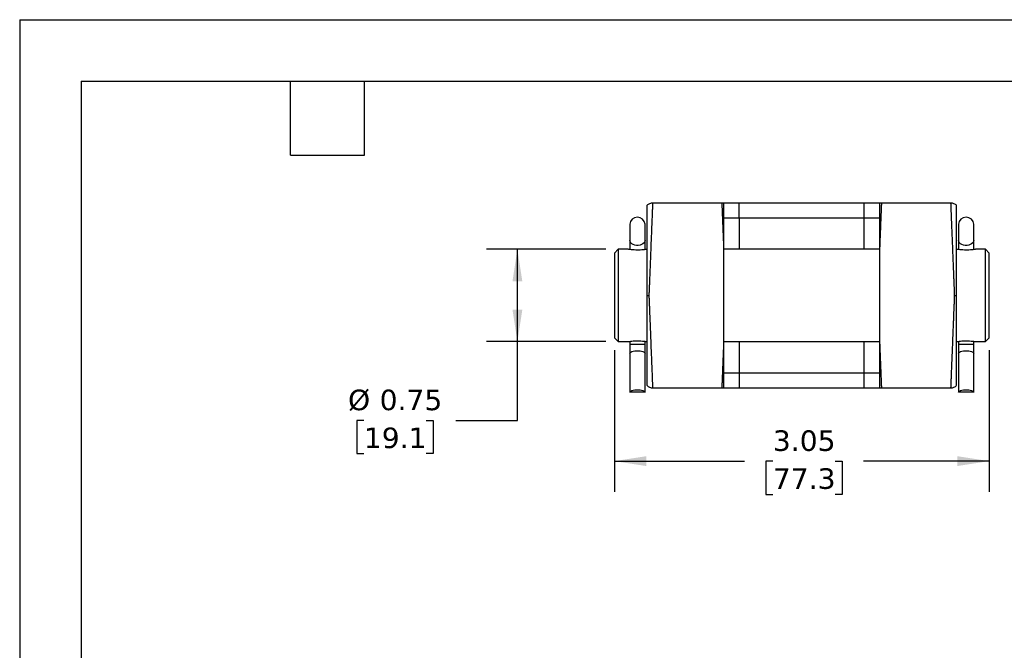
# Model space of a CAD drawing. Header units: inches. Extents: x 0 to 22, y 0 to 17.
# Tile 5 of 10: x 0 to 8, y 11.9 to 17. Entities that reach past the tile are written whole.
import ezdxf

# ---------------------------------------------------------------- set-up
doc = ezdxf.new("R2010")
doc.units = ezdxf.units.IN
doc.header["$LTSCALE"] = 2
doc.header["$MEASUREMENT"] = 0
doc.linetypes.add('SLD-Solid', pattern=[0])
doc.layers.add('DIMENSIONS', color=140, linetype='SLD-Solid', lineweight=25)
doc.layers.add('TEXT', color=140, linetype='SLD-Solid', lineweight=25)
doc.styles.add('SLDTEXTSTYLE0', font='VERDANA.TTF')
doc.dimstyles.new('SLDDIMSTYLE1', dxfattribs={"dimtxt": 0.169922, "dimasz": 0.26, "dimexe": 0, "dimexo": 0.0625, "dimgap": 0.04248, "dimtad": 0, "dimtih": 1, "dimtoh": 1, "dimrnd": 1e-09, "dimzin": 12, "dimdsep": 46, "dimtxsty": 'SLDTEXTSTYLE0', "dimsah": 1, "dimcen": 0.09, "dimadec": 0, "dimazin": 3, "dimtfac": 1, "dimtofl": 0, "dimtmove": 0, "dimatfit": 3, "dimfxl": 0, "dimfrac": 2, "dimtolj": 1, "dimtzin": 12, "dimarcsym": 0})
doc.dimstyles.new('SLDDIMSTYLE2', dxfattribs={"dimtxt": 0.169922, "dimasz": 0.26, "dimexe": 0, "dimexo": 0.0625, "dimgap": 0.04248, "dimtad": 0, "dimtih": 1, "dimtoh": 1, "dimrnd": 1e-09, "dimdsep": 46, "dimtxsty": 'SLDTEXTSTYLE0', "dimsah": 1, "dimcen": 0.09, "dimadec": 0, "dimazin": 2, "dimtfac": 1, "dimtofl": 0, "dimtmove": 0, "dimatfit": 3, "dimfxl": 0, "dimfrac": 2, "dimtolj": 1, "dimtzin": 12, "dimarcsym": 0})

# ---------------------------------------------------------------- blocks, each defined once
blk = doc.blocks.new('_D_6')
at = {"layer": 'DIMENSIONS'}
for p, q in [((4.8304, 14.3179), (4.8304, 13.1666)), ((7.8754, 14.3179), (7.8754, 13.1666)), ((4.8304, 13.4166), (5.8879, 13.4166)), ((6.1181, 13.4166), (6.0611, 13.4166)), ((6.0611, 13.4166), (6.0611, 13.1465)), ((6.6231, 13.4166), (6.6801, 13.4166)), ((6.6801, 13.4166), (6.6801, 13.1465)), ((7.8754, 13.4166), (6.8533, 13.4166)), ((6.0611, 13.1465), (6.1181, 13.1465)), ((6.6801, 13.1465), (6.6231, 13.1465))]:
    blk.add_line(p, q, dxfattribs=at)
for points in [[(4.8304, 13.4166), (5.0904, 13.3766), (5.0904, 13.4566)], [(7.8754, 13.4166), (7.6154, 13.4566), (7.6154, 13.3766)]]:
    blk.add_solid(points, dxfattribs=at)
at = {"layer": 'DIMENSIONS', "char_height": 0.16667, "attachment_point": 1, "style": 'SLDTEXTSTYLE0'}
for s, insert in [('3.05', (6.1181, 13.6663)), ('77.3', (6.1181, 13.3582))]:
    blk.add_mtext(s, dxfattribs=dict(at, insert=insert))
blk = doc.blocks.new('_D_7')
at = {"layer": 'DIMENSIONS'}
for p, q in [((4.7616, 15.1366), (3.793, 15.1366)), ((4.043, 14.3866), (4.043, 15.1366)), ((4.7616, 14.3866), (3.793, 14.3866)), ((4.043, 13.7473), (4.043, 14.3866)), ((2.7956, 13.7473), (2.7386, 13.7473)), ((2.7386, 13.7473), (2.7386, 13.4772)), ((3.3006, 13.7473), (3.3576, 13.7473)), ((3.3576, 13.7473), (3.3576, 13.4772)), ((3.543, 13.7473), (4.043, 13.7473)), ((2.7386, 13.4772), (2.7956, 13.4772)), ((3.3576, 13.4772), (3.3006, 13.4772))]:
    blk.add_line(p, q, dxfattribs=at)
for points in [[(4.043, 15.1366), (4.003, 14.8766), (4.083, 14.8766)], [(4.043, 14.3866), (4.083, 14.6466), (4.003, 14.6466)]]:
    blk.add_solid(points, dxfattribs=at)
at = {"layer": 'DIMENSIONS', "char_height": 0.16667, "attachment_point": 1, "style": 'SLDTEXTSTYLE0'}
for s, insert in [('%%c', (2.6673, 13.997)), ('0.75', (2.9239, 13.997)), ('19.1', (2.7956, 13.6889))]:
    blk.add_mtext(s, dxfattribs=dict(at, insert=insert))

msp = doc.modelspace()

# ---------------------------------------------------------------- linework, layer by layer
at = {"color": 7, "linetype": 'SLD-Solid'}
for q in [(0.0002, 0.0002), (22.0002, 17.0002)]:
    msp.add_line((0.0002, 17.0002), q, dxfattribs=at)
for p, q in [((5.3415, 15.5116), (5.1411, 15.5116)), ((5.5055, 15.5116), (5.3415, 15.5116)), ((5.7059, 15.5116), (5.5055, 15.5116)), ((5.8454, 15.3921), (5.8454, 15.5116)), ((6.8604, 15.5116), (5.8454, 15.5116)), ((6.8604, 15.3921), (6.8604, 15.5116)), ((7.2003, 15.5116), (6.9998, 15.5116)), ((7.3642, 15.5116), (7.2003, 15.5116)), ((7.5647, 15.5116), (7.3642, 15.5116)), ((5.7201, 15.3921), (5.8454, 15.3921)), ((5.8454, 15.3921), (6.8604, 15.3921)), ((5.8454, 15.3921), (5.8454, 15.1366)), ((6.8604, 15.3921), (6.9863, 15.3921)), ((6.8604, 15.1366), (6.8604, 15.3921)), ((4.9556, 15.3397), (4.9556, 15.2078)), ((5.0802, 15.2078), (5.0802, 15.3397)), ((7.6256, 15.3397), (7.6256, 15.2078)), ((7.7502, 15.2078), (7.7502, 15.3397)), ((4.9556, 15.2078), (4.9556, 15.1347)), ((5.0802, 15.1346), (5.0802, 15.2078)), ((7.6256, 15.2078), (7.6256, 15.1347)), ((7.7502, 15.1346), (7.7502, 15.2078)), ((4.8616, 15.1366), (4.8304, 15.1054)), ((4.9413, 15.1366), (4.8616, 15.1366)), ((4.8616, 15.1366), (4.8616, 14.7616)), ((5.7204, 14.3727), (5.7204, 15.1505)), ((6.9854, 15.1366), (5.7204, 15.1366)), ((6.9854, 15.1505), (6.9854, 14.3727)), ((7.8441, 15.1366), (7.7644, 15.1366)), ((7.8754, 15.1054), (7.8441, 15.1366)), ((7.8441, 14.7616), (7.8441, 15.1366)), ((4.8304, 15.1054), (4.8304, 14.4179)), ((7.8754, 14.7616), (7.8754, 15.1054)), ((4.8616, 14.7616), (4.8616, 14.3866)), ((7.8441, 14.3866), (7.8441, 14.7616)), ((7.8754, 14.4179), (7.8754, 14.7616)), ((4.8304, 14.4179), (4.8616, 14.3866)), ((7.8441, 14.3866), (7.8754, 14.4179)), ((4.8616, 14.3866), (4.9413, 14.3866)), ((4.9556, 14.3889), (4.9556, 14.3672)), ((4.9556, 14.3672), (4.9556, 14.2923)), ((4.9556, 14.3672), (5.0802, 14.3672)), ((5.0802, 14.3672), (5.0802, 14.3889)), ((5.0802, 14.2923), (5.0802, 14.3672)), ((5.7204, 14.3866), (6.9854, 14.3866)), ((5.8454, 14.3866), (5.8454, 14.1312)), ((6.8604, 14.1312), (6.8604, 14.3866)), ((7.6256, 14.3889), (7.6256, 14.3672)), ((7.6256, 14.3672), (7.6256, 14.2923)), ((7.6256, 14.3672), (7.7502, 14.3672)), ((7.7502, 14.3672), (7.7502, 14.3889)), ((7.7502, 14.2923), (7.7502, 14.3672)), ((7.7644, 14.3866), (7.8441, 14.3866)), ((4.9556, 14.2923), (4.9556, 13.9762)), ((5.0802, 13.9762), (5.0802, 14.2923)), ((7.6256, 14.2923), (7.6256, 13.9762)), ((7.7502, 13.9762), (7.7502, 14.2923)), ((5.8454, 14.1312), (5.7195, 14.1312)), ((5.8454, 14.1312), (5.8454, 14.0116)), ((6.8604, 14.1312), (5.8454, 14.1312)), ((6.8604, 14.0116), (6.8604, 14.1312)), ((6.9857, 14.1312), (6.8604, 14.1312)), ((5.1411, 14.0116), (5.3415, 14.0116)), ((5.3415, 14.0116), (5.5055, 14.0116)), ((5.5055, 14.0116), (5.7059, 14.0116)), ((5.8454, 14.0116), (6.8604, 14.0116)), ((6.9998, 14.0116), (7.2003, 14.0116)), ((7.2003, 14.0116), (7.3642, 14.0116)), ((7.3642, 14.0116), (7.5647, 14.0116)), ((5.0802, 13.9762), (4.9556, 13.9762)), ((7.7502, 13.9762), (7.6256, 13.9762))]:
    msp.add_line(p, q)
at = {"flags": 128}
for points in [[(5.0802, 15.2078), (5.0774, 15.1981), (5.0715, 15.1891), (5.0628, 15.1813), (5.0518, 15.175), (5.039, 15.1707), (5.025, 15.1684), (5.0107, 15.1684), (4.9968, 15.1707), (4.984, 15.175), (4.9729, 15.1813), (4.9642, 15.1891), (4.9584, 15.1981), (4.9556, 15.2078)], [(7.7502, 15.2078), (7.7474, 15.1981), (7.7415, 15.1891), (7.7328, 15.1813), (7.7218, 15.175), (7.709, 15.1707), (7.695, 15.1684), (7.6807, 15.1684), (7.6668, 15.1707), (7.654, 15.175), (7.6429, 15.1813), (7.6342, 15.1891), (7.6284, 15.1981), (7.6256, 15.2078)], [(4.9556, 14.2923), (4.9584, 14.2971), (4.9642, 14.3016), (4.9729, 14.3055), (4.984, 14.3086), (4.9968, 14.3108), (5.0107, 14.3119), (5.025, 14.3119), (5.039, 14.3108), (5.0518, 14.3086), (5.0628, 14.3055), (5.0715, 14.3016), (5.0774, 14.2971), (5.0802, 14.2923)], [(7.6256, 14.2923), (7.6284, 14.2971), (7.6342, 14.3016), (7.6429, 14.3055), (7.654, 14.3086), (7.6668, 14.3108), (7.6807, 14.3119), (7.695, 14.3119), (7.709, 14.3108), (7.7218, 14.3086), (7.7328, 14.3055), (7.7415, 14.3016), (7.7474, 14.2971), (7.7502, 14.2923)], [(4.9556, 13.9762), (4.9584, 13.981), (4.9642, 13.9855), (4.9729, 13.9893), (4.984, 13.9924), (4.9968, 13.9946), (5.0107, 13.9957), (5.025, 13.9957), (5.039, 13.9946), (5.0518, 13.9924), (5.0628, 13.9893), (5.0715, 13.9855), (5.0774, 13.981), (5.0802, 13.9762)], [(7.6256, 13.9762), (7.6284, 13.981), (7.6342, 13.9855), (7.6429, 13.9893), (7.654, 13.9924), (7.6668, 13.9946), (7.6807, 13.9957), (7.695, 13.9957), (7.709, 13.9946), (7.7218, 13.9924), (7.7328, 13.9893), (7.7415, 13.9855), (7.7474, 13.981), (7.7502, 13.9762)]]:
    msp.add_lwpolyline(points, dxfattribs=at)
for centre, start, end in [((5.7059, 15.4491), 76.63091, 90), ((6.9998, 15.4491), 90, 103.36909), ((5.0179, 15.3347), 4.58857, 175.41143), ((7.6879, 15.3347), 4.58857, 175.41143), ((5.7059, 14.0741), 270, 283.36909), ((6.9998, 14.0741), 256.63091, 270)]:
    msp.add_arc(centre, 0.0625, start, end)
for points, knots in [([(5.1411, 15.5116), (5.137, 15.5114), (5.1287, 15.5109), (5.1165, 15.507), (5.1047, 15.5007), (5.0983, 15.4945), (5.095, 15.4913)], [0, 0, 0, 0, 0.233651, 0.481259, 0.738533, 1, 1, 1, 1]), ([(5.0954, 15.4916), (5.0954, 15.4912), (5.0954, 15.4905), (5.0954, 15.4827), (5.0954, 15.4697), (5.0954, 15.4515), (5.0954, 15.4283), (5.0954, 15.3996), (5.0954, 15.3663), (5.0954, 15.3288), (5.0954, 15.2874), (5.0954, 15.2415), (5.0954, 15.1922), (5.0954, 15.1404), (5.0954, 15.0863), (5.0954, 15.0291), (5.0954, 14.9729), (5.0954, 14.9189), (5.0954, 14.8673), (5.0954, 14.8148), (5.0954, 14.7793), (5.0954, 14.7616)], [0, 0, 0, 0, 0.050186, 0.106099, 0.162012, 0.216672, 0.271331, 0.32762, 0.383907, 0.437854, 0.491799, 0.547366, 0.602933, 0.655994, 0.709055, 0.763688, 0.818321, 0.863268, 0.908215, 0.954108, 1, 1, 1, 1]), ([(5.1411, 15.5116), (5.1411, 15.5116), (5.1411, 15.5115), (5.1411, 15.5109), (5.141, 15.5099), (5.141, 15.5085), (5.1409, 15.5067), (5.1408, 15.5046), (5.1407, 15.502), (5.1406, 15.499), (5.1404, 15.4956), (5.1403, 15.4918), (5.1401, 15.4876), (5.1399, 15.483), (5.1397, 15.478), (5.1395, 15.4726), (5.1393, 15.4667), (5.139, 15.4605), (5.1388, 15.4539), (5.1385, 15.4469), (5.1382, 15.4395), (5.1379, 15.4316), (5.1372, 15.4142), (5.136, 15.3838), (5.134, 15.335), (5.1317, 15.2777), (5.1287, 15.2022), (5.1247, 15.1013), (5.1211, 15.0114), (5.1187, 14.9527), (5.1179, 14.9323), (5.117, 14.9095), (5.116, 14.8844), (5.1149, 14.857), (5.1137, 14.8273), (5.1124, 14.7952), (5.1115, 14.7731), (5.1111, 14.7616)], [0, 0, 0, 0, 0.0145638, 0.0291566, 0.0437785, 0.0584294, 0.0731093, 0.0878183, 0.1025564, 0.1173236, 0.1321199, 0.1469453, 0.1617998, 0.1766835, 0.1915963, 0.2065383, 0.2215095, 0.2365098, 0.2515394, 0.2665981, 0.2816861, 0.2968033, 0.3119498, 0.3782707, 0.446776, 0.5174664, 0.5903424, 0.6979024, 0.8191884, 0.8352331, 0.8531512, 0.8729428, 0.8946077, 0.9181459, 0.9435574, 0.9708421, 1, 1, 1, 1]), ([(5.7204, 15.1505), (5.7202, 15.1554), (5.7198, 15.1652), (5.7192, 15.1796), (5.7187, 15.1937), (5.7181, 15.2074), (5.7176, 15.2209), (5.717, 15.234), (5.7165, 15.2468), (5.716, 15.2593), (5.7156, 15.2715), (5.7151, 15.2833), (5.7146, 15.2948), (5.7142, 15.306), (5.7137, 15.3169), (5.7133, 15.3274), (5.7129, 15.3376), (5.7125, 15.3475), (5.7121, 15.3571), (5.7118, 15.3663), (5.7114, 15.3752), (5.711, 15.3839), (5.7107, 15.3921), (5.7104, 15.4001), (5.7101, 15.4078), (5.7097, 15.4187), (5.7091, 15.4321), (5.7085, 15.4473), (5.708, 15.4609), (5.7075, 15.4729), (5.7071, 15.4833), (5.7067, 15.4921), (5.7064, 15.4992), (5.7062, 15.5048), (5.7061, 15.5087), (5.706, 15.5112), (5.7059, 15.5115), (5.7059, 15.5116)], [0, 0, 0, 0, 0.0225012, 0.0448577, 0.0670695, 0.0891365, 0.1110588, 0.1328365, 0.1544694, 0.1759577, 0.1973013, 0.2185002, 0.2395544, 0.260464, 0.2812289, 0.3018492, 0.3223248, 0.3426558, 0.3628422, 0.382884, 0.4027811, 0.4225337, 0.4421417, 0.4616051, 0.4809239, 0.5000982, 0.5464784, 0.5926713, 0.638677, 0.6844956, 0.7301273, 0.7755722, 0.8208304, 0.8659022, 0.9107876, 0.9554868, 1, 1, 1, 1]), ([(5.8454, 15.5116), (5.8316, 15.5116), (5.8035, 15.5116), (5.7615, 15.5116), (5.7292, 15.5116), (5.7117, 15.5116), (5.7075, 15.5116)], [0, 0, 0, 0, 0.291578, 0.592199, 0.901359, 1, 1, 1, 1]), ([(5.7204, 15.1505), (5.7204, 15.178), (5.7204, 15.2043), (5.7204, 15.2542), (5.7204, 15.2779), (5.7204, 15.3223), (5.7204, 15.343), (5.7204, 15.3812), (5.7204, 15.3987), (5.7204, 15.4299), (5.7204, 15.4437), (5.7204, 15.4675), (5.7204, 15.4776), (5.7204, 15.4937), (5.7204, 15.4998), (5.7204, 15.5079), (5.7204, 15.5099), (5.7204, 15.5099)], [0, 0, 0, 0, 0.125, 0.125, 0.25, 0.25, 0.375, 0.375, 0.5, 0.5, 0.625, 0.625, 0.75, 0.75, 0.875, 0.875, 1, 1, 1, 1]), ([(6.9983, 15.5116), (6.994, 15.5116), (6.9765, 15.5116), (6.9443, 15.5116), (6.9023, 15.5116), (6.8742, 15.5116), (6.8604, 15.5116)], [0, 0, 0, 0, 0.098642, 0.407672, 0.708357, 1, 1, 1, 1]), ([(6.9998, 15.5116), (6.9998, 15.5116), (6.9998, 15.5115), (6.9998, 15.5108), (6.9998, 15.5098), (6.9997, 15.5082), (6.9996, 15.5063), (6.9995, 15.5039), (6.9994, 15.5011), (6.9993, 15.4978), (6.9991, 15.4941), (6.999, 15.49), (6.9988, 15.4854), (6.9986, 15.4803), (6.9984, 15.4748), (6.9981, 15.4689), (6.9979, 15.4626), (6.9976, 15.4558), (6.9973, 15.4485), (6.997, 15.4408), (6.9967, 15.4327), (6.9963, 15.4242), (6.9959, 15.4135), (6.9954, 15.4002), (6.9947, 15.3839), (6.994, 15.3664), (6.9933, 15.3476), (6.9925, 15.3274), (6.9916, 15.306), (6.9907, 15.2833), (6.9897, 15.2593), (6.9887, 15.234), (6.9877, 15.2075), (6.9865, 15.1797), (6.9858, 15.1603), (6.9854, 15.1505)], [0, 0, 0, 0, 0.023294, 0.04664, 0.070036, 0.093484, 0.116983, 0.140533, 0.164134, 0.187786, 0.211489, 0.235244, 0.25905, 0.282907, 0.306816, 0.330776, 0.354787, 0.378849, 0.402963, 0.427128, 0.451345, 0.475613, 0.499933, 0.538423, 0.577492, 0.617139, 0.657365, 0.698169, 0.739552, 0.781513, 0.824053, 0.867172, 0.910869, 0.955145, 1, 1, 1, 1]), ([(6.9854, 15.5099), (6.9854, 15.5099), (6.9854, 15.5079), (6.9854, 15.4998), (6.9854, 15.4937), (6.9854, 15.4776), (6.9854, 15.4675), (6.9854, 15.4436), (6.9854, 15.4298), (6.9854, 15.3986), (6.9854, 15.3811), (6.9854, 15.343), (6.9854, 15.3223), (6.9854, 15.2778), (6.9854, 15.254), (6.9854, 15.2041), (6.9854, 15.178), (6.9854, 15.1505)], [0, 0, 0, 0, 0.125, 0.125, 0.25, 0.25, 0.375, 0.375, 0.5, 0.5, 0.625, 0.625, 0.75, 0.75, 0.875, 0.875, 1, 1, 1, 1]), ([(7.6108, 15.4913), (7.6075, 15.4945), (7.601, 15.5007), (7.5893, 15.507), (7.577, 15.5109), (7.5687, 15.5114), (7.5647, 15.5116)], [0, 0, 0, 0, 0.261467, 0.518741, 0.766349, 1, 1, 1, 1]), ([(7.5947, 14.7616), (7.5945, 14.7674), (7.594, 14.7789), (7.5933, 14.7957), (7.5927, 14.8121), (7.5921, 14.8278), (7.5914, 14.8429), (7.5909, 14.8575), (7.5903, 14.8715), (7.5898, 14.8849), (7.5893, 14.8978), (7.5888, 14.91), (7.5883, 14.9217), (7.5879, 14.9328), (7.5874, 14.9433), (7.587, 14.9532), (7.5867, 14.9626), (7.5846, 15.0144), (7.5811, 15.1013), (7.5771, 15.2022), (7.574, 15.2777), (7.5718, 15.335), (7.5698, 15.3838), (7.5685, 15.417), (7.5676, 15.4389), (7.567, 15.4528), (7.5665, 15.4652), (7.5661, 15.4762), (7.5657, 15.4857), (7.5654, 15.4937), (7.5651, 15.5003), (7.5649, 15.5054), (7.5648, 15.509), (7.5647, 15.5112), (7.5647, 15.5115), (7.5647, 15.5116)], [0, 0, 0, 0, 0.014814, 0.02916, 0.043037, 0.056446, 0.069387, 0.081859, 0.093863, 0.105399, 0.116466, 0.127065, 0.137195, 0.146857, 0.156051, 0.164776, 0.173033, 0.180821, 0.302108, 0.40967, 0.482546, 0.553237, 0.621743, 0.688066, 0.716954, 0.745737, 0.774413, 0.802982, 0.831446, 0.859803, 0.888054, 0.916199, 0.944239, 0.972172, 1, 1, 1, 1]), ([(7.6104, 14.7616), (7.6104, 14.7806), (7.6104, 14.8186), (7.6104, 14.8753), (7.6104, 14.9312), (7.6104, 14.9866), (7.6104, 15.0409), (7.6104, 15.0945), (7.6104, 15.1466), (7.6104, 15.1971), (7.6104, 15.245), (7.6104, 15.2894), (7.6104, 15.3297), (7.6104, 15.3661), (7.6104, 15.3985), (7.6104, 15.4264), (7.6104, 15.4495), (7.6104, 15.4678), (7.6104, 15.4814), (7.6104, 15.4892), (7.6104, 15.4925), (7.6104, 15.4916), (7.6104, 15.4916)], [0, 0, 0, 0, 0.049063, 0.098425, 0.147638, 0.196851, 0.247315, 0.297778, 0.350244, 0.402709, 0.456683, 0.510658, 0.563404, 0.616152, 0.670392, 0.724633, 0.778093, 0.831553, 0.886514, 0.941477, 0.995831, 1, 1, 1, 1]), ([(5.0944, 15.1365), (5.0946, 15.1365), (5.0949, 15.1365), (5.0872, 15.1352), (5.0731, 15.1332), (5.0525, 15.131), (5.0329, 15.13), (5.0118, 15.1298), (4.99, 15.1305), (4.9655, 15.1328), (4.9484, 15.1352), (4.9403, 15.1366), (4.9411, 15.1365), (4.9413, 15.1365)], [0, 0, 0, 0, 0.055192, 0.146954, 0.242583, 0.346758, 0.459796, 0.500263, 0.619685, 0.738949, 0.854107, 0.959714, 1, 1, 1, 1]), ([(7.7644, 15.1365), (7.7646, 15.1365), (7.7649, 15.1365), (7.7572, 15.1352), (7.7431, 15.1332), (7.7225, 15.131), (7.7029, 15.13), (7.6818, 15.1298), (7.66, 15.1305), (7.6355, 15.1328), (7.6184, 15.1352), (7.6103, 15.1366), (7.6111, 15.1365), (7.6113, 15.1365)], [0, 0, 0, 0, 0.0551925, 0.1469543, 0.2425831, 0.3467583, 0.4597961, 0.5002632, 0.6196849, 0.7389491, 0.8541069, 0.9597145, 1, 1, 1, 1]), ([(5.0954, 14.7616), (5.0954, 14.7427), (5.0954, 14.7046), (5.0954, 14.648), (5.0954, 14.592), (5.0954, 14.5367), (5.0954, 14.4824), (5.0954, 14.4287), (5.0954, 14.3766), (5.0954, 14.3261), (5.0954, 14.2783), (5.0954, 14.2338), (5.0954, 14.1935), (5.0954, 14.1571), (5.0954, 14.1247), (5.0954, 14.0968), (5.0954, 14.0737), (5.0954, 14.0554), (5.0954, 14.0418), (5.0954, 14.034), (5.0954, 14.0308), (5.0954, 14.0316), (5.0954, 14.0317)], [0, 0, 0, 0, 0.049063, 0.098425, 0.147638, 0.196851, 0.247315, 0.297778, 0.350244, 0.402709, 0.456683, 0.510658, 0.563404, 0.616152, 0.670392, 0.724633, 0.778093, 0.831553, 0.886514, 0.941477, 0.995831, 1, 1, 1, 1]), ([(5.1111, 14.7616), (5.1113, 14.7558), (5.1118, 14.7444), (5.1124, 14.7275), (5.1131, 14.7112), (5.1137, 14.6954), (5.1143, 14.6803), (5.1149, 14.6657), (5.1155, 14.6517), (5.116, 14.6383), (5.1165, 14.6255), (5.117, 14.6132), (5.1175, 14.6015), (5.1179, 14.5904), (5.1183, 14.5799), (5.1187, 14.57), (5.1191, 14.5606), (5.1212, 14.5088), (5.1247, 14.4219), (5.1287, 14.3211), (5.1317, 14.2456), (5.134, 14.1883), (5.136, 14.1395), (5.1373, 14.1062), (5.1382, 14.0843), (5.1387, 14.0704), (5.1392, 14.058), (5.1397, 14.047), (5.14, 14.0375), (5.1404, 14.0295), (5.1406, 14.0229), (5.1408, 14.0179), (5.141, 14.0143), (5.1411, 14.012), (5.1411, 14.0118), (5.1411, 14.0116)], [0, 0, 0, 0, 0.014814, 0.02916, 0.043037, 0.056446, 0.069387, 0.081859, 0.093863, 0.105399, 0.116466, 0.127065, 0.137195, 0.146857, 0.156051, 0.164776, 0.173033, 0.180821, 0.302108, 0.40967, 0.482546, 0.553237, 0.621743, 0.688066, 0.716954, 0.745737, 0.774413, 0.802982, 0.831446, 0.859803, 0.888054, 0.916199, 0.944239, 0.972172, 1, 1, 1, 1]), ([(7.5647, 14.0116), (7.5647, 14.0117), (7.5647, 14.0117), (7.5647, 14.0123), (7.5648, 14.0133), (7.5648, 14.0147), (7.5649, 14.0165), (7.565, 14.0187), (7.5651, 14.0213), (7.5652, 14.0242), (7.5653, 14.0276), (7.5655, 14.0314), (7.5656, 14.0356), (7.5658, 14.0402), (7.566, 14.0453), (7.5662, 14.0507), (7.5665, 14.0565), (7.5667, 14.0627), (7.567, 14.0693), (7.5673, 14.0764), (7.5676, 14.0838), (7.5679, 14.0916), (7.5686, 14.109), (7.5698, 14.1395), (7.5718, 14.1883), (7.574, 14.2456), (7.5771, 14.3211), (7.5811, 14.4219), (7.5847, 14.5118), (7.5871, 14.5705), (7.5879, 14.591), (7.5888, 14.6137), (7.5898, 14.6388), (7.5909, 14.6662), (7.5921, 14.696), (7.5934, 14.728), (7.5942, 14.7502), (7.5947, 14.7616)], [0, 0, 0, 0, 0.014564, 0.029157, 0.043778, 0.058429, 0.073109, 0.087818, 0.102556, 0.117324, 0.13212, 0.146945, 0.1618, 0.176683, 0.191596, 0.206538, 0.221509, 0.23651, 0.251539, 0.266598, 0.281686, 0.296803, 0.31195, 0.378271, 0.446776, 0.517466, 0.590342, 0.697902, 0.819188, 0.835233, 0.853151, 0.872943, 0.894608, 0.918146, 0.943557, 0.970842, 1, 1, 1, 1]), ([(7.6104, 14.0317), (7.6104, 14.032), (7.6104, 14.0328), (7.6104, 14.0406), (7.6104, 14.0535), (7.6104, 14.0717), (7.6104, 14.095), (7.6104, 14.1236), (7.6104, 14.157), (7.6104, 14.1944), (7.6104, 14.2359), (7.6104, 14.2817), (7.6104, 14.331), (7.6104, 14.3828), (7.6104, 14.437), (7.6104, 14.4941), (7.6104, 14.5503), (7.6104, 14.6043), (7.6104, 14.6559), (7.6104, 14.7084), (7.6104, 14.7439), (7.6104, 14.7616)], [0, 0, 0, 0, 0.050186, 0.106099, 0.162012, 0.216672, 0.271331, 0.32762, 0.383907, 0.437854, 0.491799, 0.547366, 0.602933, 0.655994, 0.709055, 0.763688, 0.818321, 0.863268, 0.908215, 0.954108, 1, 1, 1, 1]), ([(4.9413, 14.3868), (4.9412, 14.3868), (4.9409, 14.3867), (4.9486, 14.388), (4.9627, 14.39), (4.9833, 14.3922), (5.0029, 14.3932), (5.024, 14.3935), (5.0457, 14.3927), (5.0703, 14.3904), (5.0873, 14.388), (5.0955, 14.3866), (5.0947, 14.3867), (5.0944, 14.3868)], [0, 0, 0, 0, 0.055192, 0.146954, 0.242583, 0.346758, 0.459796, 0.500263, 0.619685, 0.738949, 0.854107, 0.959714, 1, 1, 1, 1]), ([(5.7059, 14.0116), (5.7059, 14.0117), (5.7059, 14.0117), (5.706, 14.0124), (5.706, 14.0135), (5.7061, 14.015), (5.7061, 14.0169), (5.7062, 14.0193), (5.7064, 14.0221), (5.7065, 14.0254), (5.7066, 14.0291), (5.7068, 14.0333), (5.707, 14.0379), (5.7072, 14.0429), (5.7074, 14.0484), (5.7076, 14.0543), (5.7079, 14.0607), (5.7082, 14.0675), (5.7085, 14.0747), (5.7088, 14.0824), (5.7091, 14.0905), (5.7094, 14.0991), (5.7099, 14.1098), (5.7104, 14.123), (5.711, 14.1393), (5.7118, 14.1569), (5.7125, 14.1757), (5.7133, 14.1958), (5.7142, 14.2172), (5.7151, 14.2399), (5.716, 14.2639), (5.717, 14.2892), (5.7181, 14.3158), (5.7192, 14.3436), (5.72, 14.3629), (5.7204, 14.3727)], [0, 0, 0, 0, 0.023294, 0.04664, 0.070036, 0.093484, 0.116983, 0.140533, 0.164134, 0.187786, 0.211489, 0.235244, 0.25905, 0.282907, 0.306816, 0.330776, 0.354787, 0.378849, 0.402963, 0.427128, 0.451345, 0.475613, 0.499933, 0.538423, 0.577492, 0.617139, 0.657365, 0.698169, 0.739552, 0.781513, 0.824053, 0.867172, 0.910869, 0.955145, 1, 1, 1, 1]), ([(5.7204, 14.0133), (5.7204, 14.0133), (5.7204, 14.0154), (5.7204, 14.0235), (5.7204, 14.0296), (5.7204, 14.0457), (5.7204, 14.0557), (5.7204, 14.0796), (5.7204, 14.0934), (5.7204, 14.1247), (5.7204, 14.1421), (5.7204, 14.1802), (5.7204, 14.2009), (5.7204, 14.2454), (5.7204, 14.2692), (5.7204, 14.3191), (5.7204, 14.3453), (5.7204, 14.3727)], [0, 0, 0, 0, 0.125, 0.125, 0.25, 0.25, 0.375, 0.375, 0.5, 0.5, 0.625, 0.625, 0.75, 0.75, 0.875, 0.875, 1, 1, 1, 1]), ([(6.9854, 14.3727), (6.9856, 14.3678), (6.986, 14.358), (6.9865, 14.3436), (6.9871, 14.3295), (6.9877, 14.3158), (6.9882, 14.3023), (6.9887, 14.2892), (6.9892, 14.2764), (6.9897, 14.2639), (6.9902, 14.2518), (6.9907, 14.2399), (6.9911, 14.2284), (6.9916, 14.2172), (6.992, 14.2064), (6.9925, 14.1958), (6.9929, 14.1856), (6.9933, 14.1757), (6.9936, 14.1662), (6.994, 14.1569), (6.9944, 14.148), (6.9947, 14.1394), (6.9951, 14.1311), (6.9954, 14.1231), (6.9957, 14.1154), (6.9961, 14.1046), (6.9967, 14.0911), (6.9973, 14.0759), (6.9978, 14.0623), (6.9983, 14.0503), (6.9987, 14.0399), (6.999, 14.0312), (6.9993, 14.024), (6.9996, 14.0184), (6.9997, 14.0145), (6.9998, 14.0121), (6.9998, 14.0118), (6.9998, 14.0116)], [0, 0, 0, 0, 0.022501, 0.044858, 0.067069, 0.089136, 0.111059, 0.132836, 0.154469, 0.175958, 0.197301, 0.2185, 0.239554, 0.260464, 0.281229, 0.301849, 0.322325, 0.342656, 0.362842, 0.382884, 0.402781, 0.422534, 0.442142, 0.461605, 0.480924, 0.500098, 0.546478, 0.592671, 0.638677, 0.684496, 0.730127, 0.775572, 0.82083, 0.865902, 0.910788, 0.955487, 1, 1, 1, 1]), ([(6.9854, 14.3727), (6.9854, 14.3453), (6.9854, 14.319), (6.9854, 14.269), (6.9854, 14.2453), (6.9854, 14.2009), (6.9854, 14.1802), (6.9854, 14.142), (6.9854, 14.1246), (6.9854, 14.0934), (6.9854, 14.0795), (6.9854, 14.0557), (6.9854, 14.0457), (6.9854, 14.0295), (6.9854, 14.0234), (6.9854, 14.0154), (6.9854, 14.0133), (6.9854, 14.0133)], [0, 0, 0, 0, 0.125, 0.125, 0.25, 0.25, 0.375, 0.375, 0.5, 0.5, 0.625, 0.625, 0.75, 0.75, 0.875, 0.875, 1, 1, 1, 1]), ([(7.6113, 14.3868), (7.6112, 14.3868), (7.6109, 14.3867), (7.6186, 14.388), (7.6327, 14.39), (7.6533, 14.3922), (7.6729, 14.3932), (7.694, 14.3935), (7.7157, 14.3927), (7.7403, 14.3904), (7.7573, 14.388), (7.7655, 14.3866), (7.7647, 14.3867), (7.7644, 14.3868)], [0, 0, 0, 0, 0.055192, 0.146954, 0.242583, 0.346758, 0.459796, 0.500263, 0.619685, 0.738949, 0.854107, 0.959714, 1, 1, 1, 1]), ([(5.095, 14.0319), (5.0983, 14.0288), (5.1047, 14.0225), (5.1165, 14.0162), (5.1287, 14.0123), (5.137, 14.0118), (5.1411, 14.0116)], [0, 0, 0, 0, 0.261467, 0.518741, 0.766349, 1, 1, 1, 1]), ([(5.7075, 14.0116), (5.7117, 14.0116), (5.7292, 14.0116), (5.7615, 14.0116), (5.8035, 14.0116), (5.8316, 14.0116), (5.8454, 14.0116)], [0, 0, 0, 0, 0.098642, 0.407672, 0.708357, 1, 1, 1, 1]), ([(6.8604, 14.0116), (6.8742, 14.0116), (6.9023, 14.0116), (6.9443, 14.0116), (6.9765, 14.0116), (6.994, 14.0116), (6.9983, 14.0116)], [0, 0, 0, 0, 0.291578, 0.592199, 0.901359, 1, 1, 1, 1]), ([(7.5647, 14.0116), (7.5687, 14.0118), (7.577, 14.0123), (7.5893, 14.0162), (7.601, 14.0225), (7.6075, 14.0288), (7.6108, 14.0319)], [0, 0, 0, 0, 0.233651, 0.481259, 0.738533, 1, 1, 1, 1])]:
    msp.add_open_spline(points, degree=3, knots=knots)
for points in [[(5.0954, 14.7616), (5.1007, 14.7616), (5.106, 14.7616), (5.1111, 14.7616)], [(7.5947, 14.7616), (7.5997, 14.7616), (7.6051, 14.7616), (7.6104, 14.7616)]]:
    msp.add_open_spline(points, degree=3)
at = {"layer": 'TEXT'}
for p, q in [((0.5, 16.5), (21.5, 16.5)), ((0.5, 16.5), (0.5, 0.5)), ((2.2, 15.9), (2.2, 16.5)), ((2.8, 15.9), (2.8, 16.5)), ((2.2, 15.9), (2.8, 15.9))]:
    msp.add_line(p, q, dxfattribs=at)

# ---------------------------------------------------------------- dimensions: what is measured, and where the dimension line sits
at = {"layer": 'DIMENSIONS'}
dim = msp.add_linear_dim(base=(4.043, 15.1366), p1=(4.8616, 14.3866), p2=(4.8616, 15.1366), angle=90, text='%%c<>', dimstyle='SLDDIMSTYLE2', dxfattribs=at)
dim.commit()
dim.dimension.update_dxf_attribs({"geometry": '_D_7', "text_midpoint": (4.043, 13.7473), "dimtype": 160})
dim = msp.add_linear_dim(base=(7.8753835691, 13.4165738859), p1=(4.8303835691, 14.417863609), p2=(7.8753835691, 14.417863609), dimstyle='SLDDIMSTYLE1', dxfattribs=at)
dim.commit()
dim.dimension.update_dxf_attribs({"geometry": '_D_6', "text_midpoint": (6.3706107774, 13.4165738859), "dimtype": 160})

doc.saveas('drawing.dxf')
